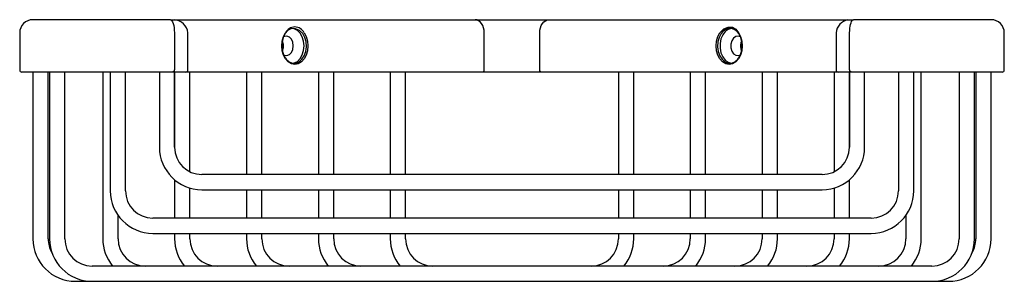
# Model space of a CAD drawing. Header units: millimetres. Extents: x 3936.977 to 3937.203, y 1958.789 to 1958.849.
import ezdxf

# ---------------------------------------------------------------- set-up
doc = ezdxf.new("R2010")
doc.units = ezdxf.units.MM
doc.layers.add('SANINDUSA', color=3, linetype='Continuous')

msp = doc.modelspace()

# ---------------------------------------------------------------- linework, layer by layer
at = {"layer": 'SANINDUSA'}
for p, q in [((3936.985027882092, 1958.849174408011), (3936.98024966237, 1958.849174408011)), ((3937.011854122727, 1958.849174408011), (3936.985027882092, 1958.849174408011)), ((3937.011854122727, 1958.849174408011), (3937.081764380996, 1958.849174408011)), ((3937.081764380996, 1958.849174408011), (3937.098734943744, 1958.849174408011)), ((3937.098734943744, 1958.849174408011), (3937.168645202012, 1958.849174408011)), ((3937.195471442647, 1958.849174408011), (3937.168645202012, 1958.849174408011)), ((3937.20024966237, 1958.849174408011), (3937.195471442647, 1958.849174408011)), ((3936.97724966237, 1958.846174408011), (3936.97724966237, 1958.837674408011)), ((3937.012745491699, 1958.846174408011), (3937.012745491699, 1958.837674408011)), ((3937.01585524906, 1958.837674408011), (3937.015855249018, 1958.846174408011)), ((3937.083885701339, 1958.837674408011), (3937.083885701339, 1958.846174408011)), ((3937.0966136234, 1958.837674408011), (3937.0966136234, 1958.846174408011)), ((3937.164644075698, 1958.846174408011), (3937.164644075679, 1958.837674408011)), ((3937.16775383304, 1958.837674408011), (3937.16775383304, 1958.846174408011)), ((3937.20324966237, 1958.837674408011), (3937.20324966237, 1958.846174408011)), ((3936.983523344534, 1958.837174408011), (3936.97774966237, 1958.837174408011)), ((3936.980281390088, 1958.837174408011), (3936.980281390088, 1958.798924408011)), ((3937.012346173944, 1958.837174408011), (3936.983523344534, 1958.837174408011)), ((3936.983781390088, 1958.798924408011), (3936.983781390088, 1958.837174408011)), ((3936.984106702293, 1958.837174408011), (3936.984106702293, 1958.798924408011)), ((3936.987606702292, 1958.798924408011), (3936.987606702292, 1958.837174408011)), ((3936.996320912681, 1958.837174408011), (3936.996320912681, 1958.798924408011)), ((3936.99804067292, 1958.837174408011), (3936.99804067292, 1958.809924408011)), ((3937.001540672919, 1958.809924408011), (3937.001540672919, 1958.837174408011)), ((3937.009320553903, 1958.837174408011), (3937.009320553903, 1958.819924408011)), ((3937.01535524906, 1958.837174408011), (3937.012346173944, 1958.837174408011)), ((3937.012820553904, 1958.819924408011), (3937.012820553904, 1958.837174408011)), ((3937.012820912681, 1958.837174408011), (3937.012820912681, 1958.819857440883)), ((3937.083532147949, 1958.837174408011), (3937.01535524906, 1958.837174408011)), ((3937.016320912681, 1958.814311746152), (3937.016320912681, 1958.837174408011)), ((3937.029320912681, 1958.837174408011), (3937.029320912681, 1958.813674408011)), ((3937.032820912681, 1958.813674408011), (3937.032820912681, 1958.837174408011)), ((3937.045820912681, 1958.837174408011), (3937.045820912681, 1958.813674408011)), ((3937.049320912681, 1958.813674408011), (3937.049320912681, 1958.837174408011)), ((3937.062320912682, 1958.837174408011), (3937.062320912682, 1958.813674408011)), ((3937.065820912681, 1958.813674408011), (3937.065820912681, 1958.837174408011)), ((3937.096967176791, 1958.837174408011), (3937.083532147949, 1958.837174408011)), ((3937.165144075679, 1958.837174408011), (3937.096967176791, 1958.837174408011)), ((3937.114678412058, 1958.837174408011), (3937.114678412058, 1958.813674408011)), ((3937.118178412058, 1958.813674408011), (3937.118178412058, 1958.837174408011)), ((3937.131178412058, 1958.837174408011), (3937.131178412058, 1958.813674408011)), ((3937.134678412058, 1958.813674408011), (3937.134678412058, 1958.837174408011)), ((3937.147678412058, 1958.837174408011), (3937.147678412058, 1958.813674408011)), ((3937.151178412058, 1958.813674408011), (3937.151178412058, 1958.837174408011)), ((3937.164178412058, 1958.837174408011), (3937.164178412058, 1958.814311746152)), ((3937.168153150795, 1958.837174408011), (3937.165144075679, 1958.837174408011)), ((3937.167678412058, 1958.819857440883), (3937.167678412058, 1958.837174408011)), ((3937.167678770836, 1958.837174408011), (3937.167678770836, 1958.819924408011)), ((3937.196975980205, 1958.837174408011), (3937.168153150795, 1958.837174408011)), ((3937.171178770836, 1958.819924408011), (3937.171178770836, 1958.837174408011)), ((3937.178958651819, 1958.837174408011), (3937.178958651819, 1958.809924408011)), ((3937.18245865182, 1958.809924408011), (3937.18245865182, 1958.837174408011)), ((3937.184178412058, 1958.798924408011), (3937.184178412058, 1958.837174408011)), ((3937.192892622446, 1958.837174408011), (3937.192892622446, 1958.798924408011)), ((3937.196392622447, 1958.798924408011), (3937.196392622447, 1958.837174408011)), ((3937.196717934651, 1958.837174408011), (3937.196717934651, 1958.798924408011)), ((3937.20274966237, 1958.837174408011), (3937.196975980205, 1958.837174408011)), ((3937.200217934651, 1958.798924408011), (3937.200217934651, 1958.837174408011)), ((3937.012820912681, 1958.812440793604), (3937.012820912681, 1958.803674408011)), ((3937.161428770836, 1958.813674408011), (3937.019070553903, 1958.813674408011)), ((3937.167678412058, 1958.803674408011), (3937.167678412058, 1958.812440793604)), ((3937.016320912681, 1958.803674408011), (3937.016320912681, 1958.810570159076)), ((3937.019070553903, 1958.810174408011), (3937.161428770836, 1958.810174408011)), ((3937.029320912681, 1958.810174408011), (3937.029320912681, 1958.803674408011)), ((3937.032820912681, 1958.803674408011), (3937.032820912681, 1958.810174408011)), ((3937.045820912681, 1958.810174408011), (3937.045820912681, 1958.803674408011)), ((3937.049320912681, 1958.803674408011), (3937.049320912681, 1958.810174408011)), ((3937.062320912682, 1958.810174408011), (3937.062320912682, 1958.803674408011)), ((3937.065820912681, 1958.803674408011), (3937.065820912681, 1958.810174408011)), ((3937.114678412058, 1958.810174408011), (3937.114678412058, 1958.803674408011)), ((3937.118178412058, 1958.803674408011), (3937.118178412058, 1958.810174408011)), ((3937.131178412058, 1958.810174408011), (3937.131178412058, 1958.803674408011)), ((3937.134678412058, 1958.803674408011), (3937.134678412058, 1958.810174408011)), ((3937.147678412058, 1958.810174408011), (3937.147678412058, 1958.803674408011)), ((3937.151178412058, 1958.803674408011), (3937.151178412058, 1958.810174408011)), ((3937.164178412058, 1958.810570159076), (3937.164178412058, 1958.803674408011)), ((3936.999820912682, 1958.798924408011), (3936.999820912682, 1958.804307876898)), ((3937.172708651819, 1958.803674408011), (3937.00779067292, 1958.803674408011)), ((3937.180678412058, 1958.804307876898), (3937.180678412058, 1958.798924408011)), ((3937.00779067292, 1958.800174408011), (3937.172708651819, 1958.800174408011)), ((3937.012820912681, 1958.800174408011), (3937.012820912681, 1958.798924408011)), ((3937.016320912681, 1958.798924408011), (3937.016320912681, 1958.800174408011)), ((3937.029320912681, 1958.800174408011), (3937.029320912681, 1958.798924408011)), ((3937.032820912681, 1958.798924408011), (3937.032820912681, 1958.800174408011)), ((3937.045820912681, 1958.800174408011), (3937.045820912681, 1958.798924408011)), ((3937.049320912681, 1958.798924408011), (3937.049320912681, 1958.800174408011)), ((3937.062320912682, 1958.800174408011), (3937.062320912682, 1958.798924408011)), ((3937.065820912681, 1958.798924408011), (3937.065820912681, 1958.800174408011)), ((3937.114678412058, 1958.800174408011), (3937.114678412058, 1958.798924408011)), ((3937.118178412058, 1958.798924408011), (3937.118178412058, 1958.800174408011)), ((3937.131178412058, 1958.800174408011), (3937.131178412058, 1958.798924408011)), ((3937.134678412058, 1958.798924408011), (3937.134678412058, 1958.800174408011)), ((3937.147678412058, 1958.800174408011), (3937.147678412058, 1958.798924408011)), ((3937.151178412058, 1958.798924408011), (3937.151178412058, 1958.800174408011)), ((3937.164178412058, 1958.800174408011), (3937.164178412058, 1958.798924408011)), ((3937.167678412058, 1958.798924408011), (3937.167678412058, 1958.800174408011)), ((3937.186642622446, 1958.792674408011), (3936.993856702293, 1958.792674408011)), ((3936.990031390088, 1958.789174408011), (3936.993856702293, 1958.789174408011)), ((3936.993856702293, 1958.789174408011), (3937.186642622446, 1958.789174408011)), ((3937.186642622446, 1958.789174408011), (3937.190467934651, 1958.789174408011))]:
    msp.add_line(p, q, dxfattribs=at)
at = {"layer": 'SANINDUSA', "flags": 128}
for points in [[(3937.011854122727, 1958.849174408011), (3937.012028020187, 1958.849116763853), (3937.012195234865, 1958.848946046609), (3937.012349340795, 1958.848668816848), (3937.012484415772, 1958.848295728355), (3937.012595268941, 1958.84784111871), (3937.012677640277, 1958.847322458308), (3937.012728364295, 1958.846759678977), (3937.012745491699, 1958.846174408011)], [(3937.083885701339, 1958.846174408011), (3937.083844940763, 1958.846759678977), (3937.083724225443, 1958.847322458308), (3937.083528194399, 1958.84784111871), (3937.083264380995, 1958.848295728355), (3937.082942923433, 1958.848668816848), (3937.082576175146, 1958.848946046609), (3937.082178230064, 1958.849116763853), (3937.081764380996, 1958.849174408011)], [(3937.0966136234, 1958.846174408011), (3937.096654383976, 1958.846759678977), (3937.096775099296, 1958.847322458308), (3937.09697113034, 1958.84784111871), (3937.097234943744, 1958.848295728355), (3937.097556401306, 1958.848668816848), (3937.097923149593, 1958.848946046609), (3937.098321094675, 1958.849116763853), (3937.098734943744, 1958.849174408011)], [(3937.16775383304, 1958.846174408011), (3937.167767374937, 1958.846695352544), (3937.167807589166, 1958.847200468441), (3937.167873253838, 1958.847674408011), (3937.167962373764, 1958.84810277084), (3937.168072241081, 1958.848472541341), (3937.168199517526, 1958.848772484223), (3937.168340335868, 1958.848993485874), (3937.168490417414, 1958.84912883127), (3937.168645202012, 1958.849174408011)], [(3937.042527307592, 1958.846174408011), (3937.04300352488, 1958.845293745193), (3937.043302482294, 1958.844268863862), (3937.043403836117, 1958.843169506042), (3937.043300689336, 1958.842070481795), (3937.043000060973, 1958.841046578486), (3937.04252240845, 1958.840167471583), (3937.041900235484, 1958.839492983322), (3937.041175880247, 1958.839069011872), (3937.040398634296, 1958.838924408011), (3937.039621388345, 1958.839069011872), (3937.038897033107, 1958.839492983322), (3937.038274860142, 1958.840167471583), (3937.037797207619, 1958.841046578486), (3937.037496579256, 1958.842070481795), (3937.037393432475, 1958.843169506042), (3937.037494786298, 1958.844268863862), (3937.037793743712, 1958.845293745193), (3937.038269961, 1958.846174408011)], [(3937.038218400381, 1958.845997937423), (3937.037748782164, 1958.845115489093), (3937.037467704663, 1958.844085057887), (3937.037396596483, 1958.842985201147), (3937.037540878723, 1958.841899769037), (3937.037889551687, 1958.840911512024), (3937.038416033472, 1958.840095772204), (3937.039080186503, 1958.839514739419), (3937.039831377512, 1958.839212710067), (3937.040612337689, 1958.839212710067), (3937.041363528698, 1958.839514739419), (3937.042027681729, 1958.840095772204), (3937.042554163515, 1958.840911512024), (3937.042902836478, 1958.841899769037), (3937.043047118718, 1958.842985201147), (3937.042976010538, 1958.844085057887), (3937.042694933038, 1958.845115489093), (3937.04222531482, 1958.845997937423)], [(3937.04222531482, 1958.845997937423), (3937.04147367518, 1958.846707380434), (3937.040558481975, 1958.847105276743), (3937.039607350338, 1958.847130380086), (3937.038885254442, 1958.846762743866), (3937.038218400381, 1958.845997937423)], [(3937.042519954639, 1958.843174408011), (3937.042415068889, 1958.844253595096), (3937.042108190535, 1958.845252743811), (3937.041622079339, 1958.846097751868), (3937.040992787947, 1958.846725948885), (3937.040266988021, 1958.847090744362), (3937.039691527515, 1958.847174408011)], [(3937.142229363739, 1958.846174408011), (3937.142705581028, 1958.845293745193), (3937.143004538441, 1958.844268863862), (3937.143105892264, 1958.843169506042), (3937.143002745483, 1958.842070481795), (3937.14270211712, 1958.841046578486), (3937.142224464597, 1958.840167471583), (3937.141602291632, 1958.839492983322), (3937.140877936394, 1958.839069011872), (3937.140100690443, 1958.838924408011), (3937.139323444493, 1958.839069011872), (3937.138599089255, 1958.839492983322), (3937.137976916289, 1958.840167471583), (3937.137499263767, 1958.841046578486), (3937.137198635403, 1958.842070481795), (3937.137095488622, 1958.843169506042), (3937.137196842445, 1958.844268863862), (3937.137495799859, 1958.845293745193), (3937.137972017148, 1958.846174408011)], [(3937.138274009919, 1958.845997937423), (3937.137804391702, 1958.845115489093), (3937.137523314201, 1958.844085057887), (3937.137452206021, 1958.842985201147), (3937.137596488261, 1958.841899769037), (3937.137945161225, 1958.840911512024), (3937.13847164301, 1958.840095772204), (3937.139135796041, 1958.839514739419), (3937.13988698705, 1958.839212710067), (3937.140667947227, 1958.839212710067), (3937.141419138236, 1958.839514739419), (3937.142083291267, 1958.840095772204), (3937.142609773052, 1958.840911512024), (3937.142958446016, 1958.841899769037), (3937.143102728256, 1958.842985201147), (3937.143031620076, 1958.844085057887), (3937.142750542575, 1958.845115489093), (3937.142280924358, 1958.845997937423)], [(3937.137972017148, 1958.846174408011), (3937.138867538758, 1958.847060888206), (3937.139869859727, 1958.847487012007), (3937.140713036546, 1958.84749786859), (3937.140860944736, 1958.847457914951), (3937.141591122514, 1958.846996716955), (3937.142229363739, 1958.846174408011)], [(3937.140546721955, 1958.847157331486), (3937.139860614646, 1958.8469434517), (3937.139176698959, 1958.846442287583), (3937.138613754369, 1958.845698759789), (3937.1382135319, 1958.844768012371), (3937.138005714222, 1958.843719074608), (3937.138005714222, 1958.842629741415), (3937.1382135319, 1958.841580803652), (3937.138613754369, 1958.840650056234), (3937.139176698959, 1958.839906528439), (3937.139860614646, 1958.839405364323), (3937.140542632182, 1958.839192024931)], [(3937.037516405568, 1958.844341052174), (3937.037719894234, 1958.843587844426), (3937.037719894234, 1958.842760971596), (3937.037516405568, 1958.842007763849)], [(3937.040045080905, 1958.843174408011), (3937.03993764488, 1958.84398720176), (3937.039629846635, 1958.844690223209), (3937.039163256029, 1958.845188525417), (3937.038600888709, 1958.845414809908), (3937.038018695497, 1958.845338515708), (3937.03779117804, 1958.845219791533)], [(3937.142708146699, 1958.845219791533), (3937.142192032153, 1958.845414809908), (3937.14160983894, 1958.845338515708), (3937.141086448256, 1958.844969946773), (3937.140692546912, 1958.844358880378), (3937.140481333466, 1958.843587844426), (3937.140481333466, 1958.842760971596), (3937.140692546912, 1958.841989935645), (3937.141086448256, 1958.84137886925), (3937.14160983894, 1958.841010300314), (3937.142192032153, 1958.840934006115), (3937.142708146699, 1958.84112902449)], [(3937.142752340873, 1958.843174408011), (3937.142859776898, 1958.84398720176), (3937.142982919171, 1958.844341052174)], [(3937.03779117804, 1958.84112902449), (3937.038018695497, 1958.841010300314), (3937.038600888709, 1958.840934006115), (3937.039163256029, 1958.841160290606), (3937.039629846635, 1958.841658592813), (3937.03993764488, 1958.842361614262), (3937.040045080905, 1958.843174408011)], [(3937.039956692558, 1958.839192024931), (3937.040266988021, 1958.839258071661), (3937.040992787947, 1958.839622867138), (3937.041622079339, 1958.840251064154), (3937.042108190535, 1958.841096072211), (3937.042415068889, 1958.842095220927), (3937.042519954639, 1958.843174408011)], [(3937.142982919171, 1958.842007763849), (3937.142859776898, 1958.842361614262), (3937.142752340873, 1958.843174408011)], [(3937.012745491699, 1958.837674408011), (3937.012737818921, 1958.83757686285), (3937.012715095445, 1958.837483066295), (3937.012678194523, 1958.837396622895), (3937.012628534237, 1958.837320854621), (3937.012568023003, 1958.837258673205), (3937.012498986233, 1958.837212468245), (3937.012424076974, 1958.837184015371), (3937.012346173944, 1958.837174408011)], [(3937.083532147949, 1958.837174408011), (3937.083601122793, 1958.837184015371), (3937.083667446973, 1958.837212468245), (3937.083728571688, 1958.837258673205), (3937.083782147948, 1958.837320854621), (3937.083826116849, 1958.837396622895), (3937.08385878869, 1958.837483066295), (3937.08387890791, 1958.83757686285), (3937.083885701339, 1958.837674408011)], [(3937.096967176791, 1958.837174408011), (3937.096898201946, 1958.837184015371), (3937.096831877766, 1958.837212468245), (3937.096770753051, 1958.837258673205), (3937.096717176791, 1958.837320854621), (3937.09667320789, 1958.837396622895), (3937.09664053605, 1958.837483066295), (3937.096620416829, 1958.83757686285), (3937.0966136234, 1958.837674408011)], [(3937.168153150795, 1958.837174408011), (3937.168075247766, 1958.837184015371), (3937.168000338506, 1958.837212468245), (3937.167931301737, 1958.837258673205), (3937.167870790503, 1958.837320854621), (3937.167821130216, 1958.837396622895), (3937.167784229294, 1958.837483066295), (3937.167761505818, 1958.83757686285), (3937.16775383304, 1958.837674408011)]]:
    msp.add_lwpolyline(points, dxfattribs=at)
at = {"layer": 'SANINDUSA'}
for centre, radius, start, end in [((3936.98024966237, 1958.846174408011), 0.003, 90, 180), ((3937.012474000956, 1958.845783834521), 0.003403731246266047, 6.589126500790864, 84.96045970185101), ((3937.16800383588, 1958.845861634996), 0.003374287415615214, 100.9571343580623, 174.6814442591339), ((3937.20024966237, 1958.846174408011), 0.003, 0, 90), ((3937.040398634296, 1958.845136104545), 0.002368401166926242, 26.00174228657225, 153.9982577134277), ((3937.140277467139, 1958.844813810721), 0.002327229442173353, 30.58485684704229, 149.4151431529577), ((3936.97774966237, 1958.837674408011), 0.0005000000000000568, 180, 270), ((3937.01535524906, 1958.837674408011), 0.0005000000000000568, 270, 0), ((3937.165144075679, 1958.837674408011), 0.0005000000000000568, 180, 270), ((3937.20274966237, 1958.837674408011), 0.0005000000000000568, 270, 0), ((3937.019070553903, 1958.819924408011), 0.00975, 180, 270), ((3937.019070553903, 1958.819924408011), 0.00625, 180, 270), ((3937.161428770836, 1958.819924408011), 0.00625, 270, 0), ((3937.161428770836, 1958.819924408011), 0.00975, 270, 0), ((3937.00779067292, 1958.809924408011), 0.009750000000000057, 180, 270), ((3937.00779067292, 1958.809924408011), 0.006250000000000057, 180, 270), ((3937.172708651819, 1958.809924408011), 0.006250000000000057, 270, 0), ((3937.172708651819, 1958.809924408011), 0.009750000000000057, 270, 0), ((3936.990031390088, 1958.798924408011), 0.009749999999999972, 180, 270), ((3936.990031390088, 1958.798924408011), 0.00625, 180, 210.1034452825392), ((3936.993856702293, 1958.798924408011), 0.00975000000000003, 180, 270), ((3936.993856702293, 1958.798924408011), 0.006250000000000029, 180, 270), ((3937.006070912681, 1958.798924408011), 0.009749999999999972, 180, 219.8683415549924), ((3937.006070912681, 1958.798924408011), 0.00625, 180, 270), ((3937.022570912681, 1958.798924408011), 0.00975, 180, 219.8683415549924), ((3937.022570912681, 1958.798924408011), 0.00625, 180, 270), ((3937.039070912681, 1958.798924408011), 0.009749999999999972, 180, 219.8683415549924), ((3937.039070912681, 1958.798924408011), 0.006249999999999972, 180, 270), ((3937.055570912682, 1958.798924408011), 0.009749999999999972, 180, 219.8683415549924), ((3937.055570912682, 1958.798924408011), 0.00625, 180, 270), ((3937.072070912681, 1958.798924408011), 0.00975, 180, 219.8683415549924), ((3937.072070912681, 1958.798924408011), 0.00625, 180, 270), ((3937.108428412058, 1958.798924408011), 0.00625, 270, 0), ((3937.108428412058, 1958.798924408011), 0.00975, 320.1316584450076, 0), ((3937.124928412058, 1958.798924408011), 0.00625, 270, 0), ((3937.124928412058, 1958.798924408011), 0.009749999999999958, 320.1316584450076, 0), ((3937.141428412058, 1958.798924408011), 0.006249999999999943, 270, 0), ((3937.141428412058, 1958.798924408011), 0.00975, 320.1316584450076, 0), ((3937.157928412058, 1958.798924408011), 0.006250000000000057, 270, 0), ((3937.157928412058, 1958.798924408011), 0.009750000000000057, 320.1316584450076, 0), ((3937.174428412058, 1958.798924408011), 0.00625, 270, 0), ((3937.174428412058, 1958.798924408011), 0.009749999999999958, 320.1316584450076, 0), ((3937.186642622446, 1958.798924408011), 0.00625, 270, 0), ((3937.186642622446, 1958.798924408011), 0.00975, 270, 0), ((3937.190467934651, 1958.798924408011), 0.009749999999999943, 270, 0), ((3937.190467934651, 1958.798924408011), 0.00625, 329.8965547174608, 0)]:
    msp.add_arc(centre, radius, start, end, dxfattribs=at)

doc.saveas('drawing.dxf')
